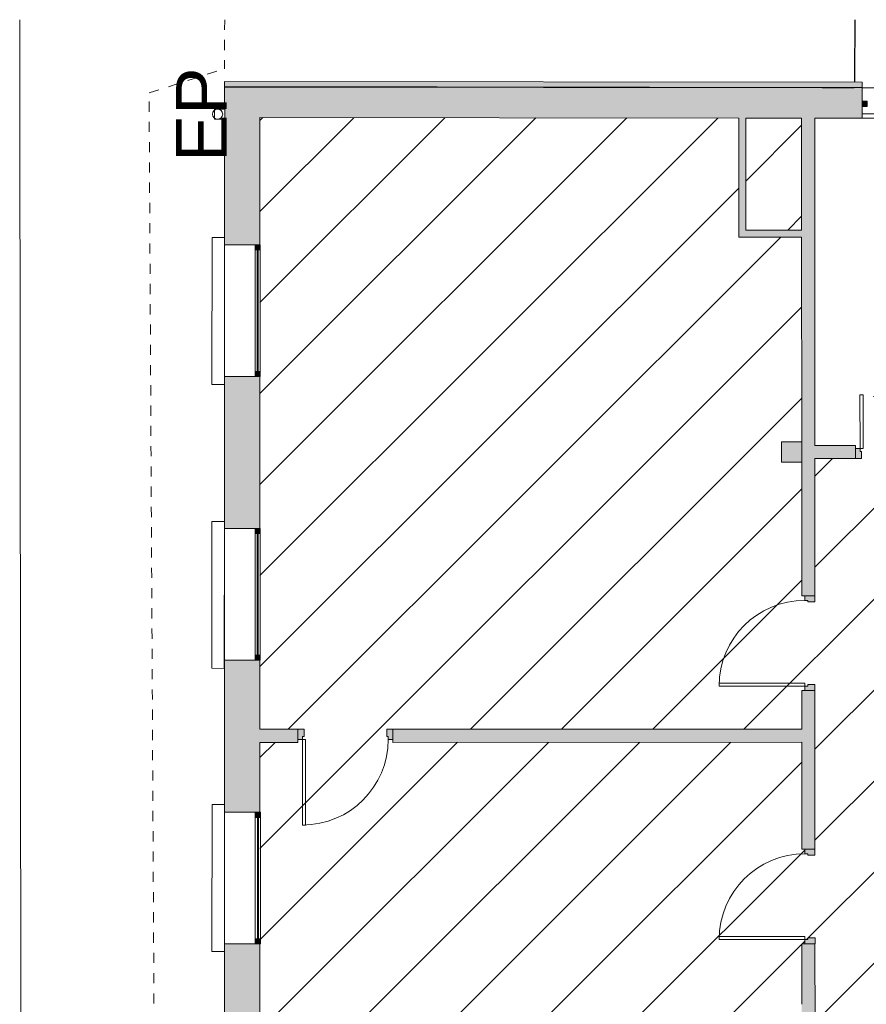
# Model space of a CAD drawing. Header units: metres. Extents: x 82 to 222, y -4 to 154.
# Tile 126 of 214: x 99 to 107, y 126 to 136. Entities that reach past the tile are written whole.
import ezdxf

# ---------------------------------------------------------------- set-up
doc = ezdxf.new("R2010")
doc.units = ezdxf.units.M
for name, pattern in [('Caché', [0.003, 0.002, -0.001]), ('Tiret', [0.0025, 0.00125, -0.00125]), ('Tiret point point', [0.008125, 0.0025, -0.001875, 0, -0.001875, 0, -0.001875])]:
    doc.linetypes.add(name, pattern=pattern)
for name, color, linetype, lineweight in [('A-ANNO-NOTE', 7, 'Continuous', 20), ('A-DETL-GENF', 7, 'Continuous', 5), ('A-DOOR', 7, 'Continuous', 5), ('A-FLOR', 7, 'Continuous', 5), ('A-GENM', 7, 'Continuous', 5), ('A-GLAZ-CURT', 7, 'Continuous', 5), ('A-GLAZ-CWMG', 7, 'Continuous', 5), ('A-WALL', 7, 'Continuous', 5), ('C-TOPO', 7, 'Continuous', 5), ('P-SANR-FIXT', 7, 'Continuous', 5), ('S-COLS', 7, 'Continuous', 5)]:
    doc.layers.add(name, color=color, linetype=linetype, lineweight=lineweight)
doc.layers.add('A-WALL-PATT', color=7, linetype='Continuous', true_color=0x2a2a2a)
doc.layers.add('C-PROP-LINE', color=1, linetype='Tiret point point', lineweight=20, true_color=0xff0000)
doc.styles.add('Arial', font='arial.ttf', dxfattribs={"height": 0.5})

# ---------------------------------------------------------------- blocks, each defined once
blk = doc.blocks.new('ART-Béton-Poteau rectangulaire - 20X20-3251590-DCE-Plan de reperage des sol- rez de rue-200 - Dépendante 1')
at = {"layer": 'S-COLS', "true_color": 0x2a2a2a}
blk.add_hatch(color=250, dxfattribs=at).paths.add_polyline_path([(-0.1, -0.1), (0.1, -0.1), (0.1, 0.1), (-0.1, 0.1), (-0.1, -0.0565)])
at = {"layer": 'S-COLS', "lineweight": 20}
for p, q in [((0.1, 0.1), (-0.1, 0.1)), ((-0.1, 0.1), (-0.1, -0.1)), ((0.1, -0.1), (0.1, 0.1)), ((-0.1, -0.1), (0.1, -0.1))]:
    blk.add_line(p, q, dxfattribs=at)
blk = doc.blocks.new('Meneau rectangulaire - 50x50-3242118-DCE-Plan de reperage des sol- rez de rue-200 - Dépendante 1')
at = {"layer": 'A-GLAZ-CWMG', "true_color": 0x2a2a2a}
blk.add_hatch(color=250, dxfattribs=at).paths.add_polyline_path([(-0.05, -0.025), (0, -0.025), (0, 0.025), (-0.05, 0.025)])
at = {"layer": 'A-GLAZ-CWMG'}
for p, q in [((0, 0.025), (-0.05, 0.025)), ((-0.05, 0.025), (-0.05, -0.025)), ((0, -0.025), (0, 0.025)), ((-0.05, -0.025), (0, -0.025))]:
    blk.add_line(p, q, dxfattribs=at)
blk = doc.blocks.new('Panneau système - Vitré-3242119-DCE-Plan de reperage des sol- rez de rue-200 - Dépendante 1')
at = {"layer": 'A-GLAZ-CURT', "true_color": 0x2a2a2a}
blk.add_hatch(color=250, dxfattribs=at).paths.add_polyline_path([(0.5998, 0.005), (-0.5998, 0.005), (-0.5998, -0.005), (0.5998, -0.005)])
at = {"layer": 'A-GLAZ-CURT'}
for p, q in [((0.5998, 0.005), (-0.5998, 0.005)), ((-0.5998, 0.005), (-0.5998, -0.005)), ((0.5998, -0.005), (0.5998, 0.005)), ((-0.5998, -0.005), (0.5998, -0.005))]:
    blk.add_line(p, q, dxfattribs=at)
blk = doc.blocks.new('Meneau rectangulaire - 50x50-3242120-DCE-Plan de reperage des sol- rez de rue-200 - Dépendante 1')
at = {"layer": 'A-GLAZ-CWMG', "true_color": 0x2a2a2a}
blk.add_hatch(color=250, dxfattribs=at).paths.add_polyline_path([(0, -0.025), (-0.05, -0.025), (-0.05, 0.025), (0, 0.025)])
at = {"layer": 'A-GLAZ-CWMG'}
for p, q in [((-0.05, 0.025), (0, 0.025)), ((-0.05, -0.025), (-0.05, 0.025)), ((0, 0.025), (0, -0.025)), ((0, -0.025), (-0.05, -0.025))]:
    blk.add_line(p, q, dxfattribs=at)
blk = doc.blocks.new('Meneau rectangulaire - 50x50-3242115-DCE-Plan de reperage des sol- rez de rue-200 - Dépendante 1')
at = {"layer": 'A-GLAZ-CWMG'}
for p, q in [((148.123, 102.7893), (149.3227, 102.7896)), ((149.3227, 102.7396), (148.123, 102.7393))]:
    blk.add_line(p, q, dxfattribs=at)
blk = doc.blocks.new('Meneau rectangulaire - 50x50-3981785-DCE-Plan de reperage des sol- rez de rue-200 - Dépendante 1')
at = {"layer": 'A-GLAZ-CWMG', "true_color": 0x2a2a2a}
blk.add_hatch(color=250, dxfattribs=at).paths.add_polyline_path([(-0.05, -0.025), (-0.05, 0.025), (0, 0.025), (0, -0.025)])
at = {"layer": 'A-GLAZ-CWMG'}
for p, q in [((-0.05, 0.025), (0, 0.025)), ((-0.05, -0.025), (-0.05, 0.025)), ((0, 0.025), (0, -0.025)), ((0, -0.025), (-0.05, -0.025))]:
    blk.add_line(p, q, dxfattribs=at)
blk = doc.blocks.new('OMD_Porte 1V tunnel - 80x204-5423494-DCE-Plan de reperage des sol- rez de rue-200 - Dépendante 1')
at = {"layer": 'A-DOOR', "true_color": 0x2a2a2a}
h = blk.add_hatch(color=250, dxfattribs=at)
h.paths.add_polyline_path([(-0.5175, 0.035), (-0.5175, -0.065), (-0.4575, -0.065), (-0.4575, 0.005), (-0.4725, 0.005), (-0.4725, 0.035), (-0.5175, 0.035)])
h.paths.add_polyline_path([(0.3575, 0.005), (0.3575, -0.065), (0.4175, -0.065), (0.4175, 0.035), (0.3725, 0.035), (0.3725, 0.005), (0.3575, 0.005)])
at = {"layer": 'A-DOOR'}
for p, q in [((-0.4725, 0.035), (-0.4725, 0.88)), ((-0.4425, 0.88), (-0.4725, 0.88)), ((-0.4425, 0.88), (-0.4425, 0.035)), ((-0.5175, 0.035), (-0.4725, 0.035)), ((-0.4425, 0.035), (-0.4725, 0.035)), ((-0.4725, 0.035), (-0.4425, 0.035)), ((-0.4725, 0.035), (-0.4725, 0.005)), ((-0.4725, 0.005), (-0.4575, 0.005)), ((-0.4575, 0.005), (-0.4575, -0.065)), ((0.3575, 0.005), (0.3725, 0.005)), ((0.3575, -0.065), (0.3575, 0.005)), ((0.3725, 0.005), (0.3725, 0.035)), ((0.3725, 0.035), (0.4175, 0.035)), ((-0.4575, -0.065), (-0.5175, -0.065)), ((0.4175, -0.065), (0.3575, -0.065))]:
    blk.add_line(p, q, dxfattribs=at)
blk.add_arc((-0.4725, 0.035), 0.845, 0, 90, dxfattribs=at)
blk = doc.blocks.new('OMD_Porte 2V tunnel - 140x204-V1-DCE-Plan de reperage des sol- rez de rue-200 - Dépendante 1')
at = {"layer": 'A-DOOR', "true_color": 0x2a2a2a}
h = blk.add_hatch(color=250, dxfattribs=at)
h.paths.add_polyline_path([(0.725, 0.065), (0.665, 0.065), (0.665, -0.005), (0.68, -0.005), (0.68, -0.035), (0.725, -0.035), (0.725, 0.065)])
h.paths.add_polyline_path([(-0.765, 0.065), (-0.825, 0.0649), (-0.825, -0.035), (-0.78, -0.035), (-0.78, -0.005), (-0.765, -0.005), (-0.765, 0.065)])
at = {"layer": 'A-DOOR'}
for p, q in [((-0.765, 0.065), (-0.825, 0.065)), ((-0.765, -0.005), (-0.765, 0.065)), ((0.725, 0.065), (0.665, 0.065)), ((0.665, 0.065), (0.665, -0.005)), ((-0.825, -0.035), (-0.78, -0.035)), ((-0.78, -0.035), (-0.78, -0.005)), ((-0.78, -0.005), (-0.765, -0.005)), ((-0.78, -0.965), (-0.78, -0.035)), ((-0.78, -0.035), (-0.75, -0.035)), ((-0.75, -0.035), (-0.75, -0.965)), ((0.65, -0.565), (0.65, -0.035)), ((0.65, -0.035), (0.68, -0.035)), ((0.665, -0.005), (0.68, -0.005)), ((0.68, -0.005), (0.68, -0.035)), ((0.68, -0.035), (0.68, -0.565)), ((0.68, -0.035), (0.725, -0.035)), ((0.68, -0.565), (0.65, -0.565)), ((-0.75, -0.965), (-0.78, -0.965))]:
    blk.add_line(p, q, dxfattribs=at)
at = {"layer": 'A-DOOR', "linetype": 'Tiret'}
for centre, radius, start, end in [((-0.78, -0.035), 0.93, 270, 0), ((0.68, -0.035), 0.53, 180, 270)]:
    blk.add_arc(centre, radius, start, end, dxfattribs=at)
blk = doc.blocks.new('OMD_Porte 1V tunnel - 80x204-5423498-DCE-Plan de reperage des sol- rez de rue-200 - Dépendante 1')
at = {"layer": 'A-DOOR', "true_color": 0x2a2a2a}
h = blk.add_hatch(color=250, dxfattribs=at)
h.paths.add_polyline_path([(-0.5175, -0.035), (-0.4725, -0.035), (-0.4725, -0.005), (-0.4575, -0.005), (-0.4575, 0.065), (-0.5175, 0.0649), (-0.5175, -0.005)])
h.paths.add_polyline_path([(0.3725, -0.035), (0.4175, -0.035), (0.4175, 0.065), (0.3575, 0.065), (0.3575, -0.005), (0.3725, -0.005), (0.3725, -0.035)])
at = {"layer": 'A-DOOR'}
for p, q in [((-0.4575, 0.065), (-0.5175, 0.065)), ((-0.4575, -0.005), (-0.4575, 0.065)), ((0.4175, 0.065), (0.3575, 0.065)), ((0.3575, 0.065), (0.3575, -0.005)), ((-0.5175, -0.035), (-0.4725, -0.035)), ((-0.4725, -0.035), (-0.4725, -0.005)), ((-0.4725, -0.005), (-0.4575, -0.005)), ((-0.4425, -0.035), (-0.4725, -0.035)), ((-0.4725, -0.035), (-0.4725, -0.88)), ((-0.4725, -0.035), (-0.4425, -0.035)), ((-0.4425, -0.88), (-0.4425, -0.035)), ((0.3575, -0.005), (0.3725, -0.005)), ((0.3725, -0.005), (0.3725, -0.035)), ((0.3725, -0.035), (0.4175, -0.035)), ((-0.4425, -0.88), (-0.4725, -0.88))]:
    blk.add_line(p, q, dxfattribs=at)
blk.add_arc((-0.4725, -0.035), 0.845, 270, 360, dxfattribs=at)
blk = doc.blocks.new('appui fenetre - appui fenetre-3309576-DCE-Plan de reperage des sol- rez de rue-200 - Dépendante 1')
at = {"layer": 'A-GENM'}
for p, q in [((165.0877, 26.7655), (164.0843, 25.7187)), ((165.1755, 26.6813), (165.0877, 26.7655)), ((164.2289, 25.691), (165.1282, 26.6293)), ((164.0843, 25.7187), (164.1733, 25.6334)), ((163.1511, 24.7432), (162.1477, 23.6964)), ((163.2403, 24.6577), (163.1511, 24.7432)), ((162.2369, 23.6109), (163.2403, 24.6577)), ((162.1477, 23.6964), (162.2369, 23.6109)), ((161.2213, 22.7229), (160.218, 21.6761)), ((161.3093, 22.6386), (161.2213, 22.7229)), ((160.3581, 21.6439), (161.2576, 22.5823)), ((160.218, 21.6761), (160.3072, 21.5907))]:
    blk.add_line(p, q, dxfattribs=at)
blk = doc.blocks.new('Gouttière avec dauphin - Gouttière avec dauphin 13_8-4853115-DCE-Plan de reperage des sol- rez de rue-200 - Dépendante 1')
at = {"layer": 'P-SANR-FIXT', "linetype": 'Caché'}
for p, q in [((-0.05, -0.03), (-0.05, 0.07)), ((-0.05, 0.07), (0.05, 0.07)), ((0.05, 0.07), (0.05, -0.03)), ((0.05, -0.03), (-0.05, -0.03))]:
    blk.add_line(p, q, dxfattribs=at)
at = {"layer": 'P-SANR-FIXT'}
blk.add_circle((0, 0), 0.05, dxfattribs=at)
blk = doc.blocks.new('Family - ___-4711813-DCE-Plan de reperage des sol- rez de rue-200 - Dépendante 1')
at = {"layer": 'C-PROP-LINE'}
for p, q in [((142.4048, 3.6859), (165.6259, 28.2262)), ((165.6259, 28.2262), (166.3275, 27.8857)), ((166.6635, 28.2334), (166.3275, 27.8857))]:
    blk.add_line(p, q, dxfattribs=at)

msp = doc.modelspace()

# ---------------------------------------------------------------- hatches: boundary and pattern name
at = {"layer": 'A-DETL-GENF', "true_color": 0x808080}
h = msp.add_hatch(dxfattribs=at)
h.set_pattern_fill('FP_14', color=8, style=0, pattern_type=2)
h.set_pattern_definition([(45, (-65.317, 107.194), (-0.4490128, 0.4490128), [])])
h.paths.add_polyline_path([(106.6862, 124.5496), (106.686, 124.5496), (106.686, 124.5646), (106.656, 124.5646), (106.656, 124.6096), (106.626, 124.6096), (106.6256, 125.5795), (106.4258, 125.5795), (106.4257, 125.6645), (102.5933, 125.6636), (102.5933, 125.6936), (102.5483, 125.6936), (102.5483, 125.7236), (102.5333, 125.7236), (102.5333, 125.7936), (106.4258, 125.7945), (106.4258, 125.8795), (106.6257, 125.8795), (106.6256, 126.4746), (106.6556, 126.4746), (106.6556, 126.5196), (106.6856, 126.5196), (106.6856, 126.5346), (106.7556, 126.5346), (106.756, 124.5496)])
h.paths.add_polyline_path([(101.2826, 102.7783), (106.6312, 102.7815), (106.6312, 103.112), (106.6611, 103.1121), (106.6611, 103.157), (106.6911, 103.1571), (106.6911, 103.1721), (106.7611, 103.1721), (106.7612, 102.7816), (114.5712, 102.7863), (114.5704, 106.2713), (108.1879, 106.2699), (108.1878, 106.2999), (108.1429, 106.2999), (108.1429, 106.3299), (108.1279, 106.3299), (108.1278, 106.3999), (109.1003, 106.4002), (109.0988, 112.8701), (109.1288, 112.8702), (109.1288, 112.9151), (109.1588, 112.9151), (109.1588, 112.9301), (109.2288, 112.9302), (109.2297, 111.8552), (109.429, 111.8552), (109.4291, 111.7952), (114.57, 111.7964), (114.5654, 131.2664), (109.4245, 131.2652), (109.4244, 131.2302), (109.2245, 131.2302), (109.2251, 128.4002), (109.1951, 128.4001), (109.1951, 128.3551), (109.1652, 128.3551), (109.1652, 128.3401), (109.0952, 128.3401), (109.0944, 131.2651), (106.7545, 131.2646), (106.7544, 129.8496), (106.6848, 129.8496), (106.6848, 129.8646), (106.6548, 129.8646), (106.6548, 129.9096), (106.6248, 129.9096), (106.6239, 131.2295), (106.4245, 131.2295), (106.4244, 131.4295), (106.6244, 131.4295), (106.6237, 133.4495), (106.0039, 133.4494), (106.0037, 134.6236), (101.2826, 134.6289), (101.2826, 133.3743), (101.286, 133.3743), (101.286, 133.3243), (101.2826, 133.3243), (101.2826, 132.1246), (101.286, 132.1246), (101.286, 132.0746), (101.2826, 132.0746), (101.2826, 130.5743), (101.2867, 130.5743), (101.2867, 130.5243), (101.2826, 130.5243), (101.2826, 129.3246), (101.2867, 129.3246), (101.2867, 129.2746), (101.2826, 129.2746), (101.2826, 128.5933), (101.7176, 128.5933), (101.7176, 128.5234), (101.7026, 128.5234), (101.7026, 128.4934), (101.6576, 128.4934), (101.6576, 128.4634), (101.2826, 128.4633), (101.2826, 127.7743), (101.2873, 127.7743), (101.2873, 127.7243), (101.2826, 127.7243), (101.2826, 126.5246), (101.2873, 126.5246), (101.2873, 126.4746), (101.2826, 126.4746), (101.2826, 125.7933), (101.7183, 125.7933), (101.7183, 125.7234), (101.7033, 125.7234), (101.7033, 125.6934), (101.6583, 125.6934), (101.6583, 125.6634), (101.2826, 125.6633), (101.2826, 124.9743), (101.288, 124.9743), (101.288, 124.9243), (101.2826, 124.9243), (101.2826, 123.7246), (101.288, 123.7246), (101.288, 123.6746), (101.2826, 123.6746), (101.2826, 122.7933), (106.4265, 122.7945), (106.4264, 123.0795), (106.6264, 123.0795), (106.6265, 123.6746), (106.6563, 123.6746), (106.6563, 123.7196), (106.6862, 123.7196), (106.6862, 123.7346), (106.7562, 123.7346), (106.756, 122.6646), (101.2826, 122.6633), (101.2826, 122.2783), (101.5866, 122.2784), (101.5876, 117.9784), (101.2826, 117.9783), (101.2826, 117.4783), (101.9277, 117.4784), (101.9278, 117.1784), (101.2826, 117.1783), (101.2826, 116.5743), (101.29, 116.5743), (101.29, 116.5243), (101.2826, 116.5243), (101.2826, 115.3246), (101.29, 115.3246), (101.2884, 115.2746), (101.2826, 115.2746), (101.2826, 113.7743), (101.2906, 113.7743), (101.2906, 113.7243), (101.2826, 113.7243), (101.2826, 112.5246), (101.2906, 112.5246), (101.2906, 112.4746), (101.2826, 112.4746), (101.2826, 110.9743), (101.2913, 110.9743), (101.2913, 110.9243), (101.2826, 110.9243), (101.2826, 109.7246), (101.2913, 109.7246), (101.2899, 109.6746), (101.2826, 109.6746), (101.2826, 108.1743), (101.292, 108.1743), (101.292, 108.1243), (101.2826, 108.1243), (101.2826, 106.9246), (101.292, 106.9246), (101.292, 106.8746), (101.2826, 106.8746), (101.2826, 105.3793), (101.2926, 105.3793), (101.2926, 105.3293), (101.2826, 105.3293), (101.2826, 104.1296), (101.2926, 104.1296), (101.2926, 104.0796), (101.2826, 104.0796), (101.2826, 102.7784)])
h.paths.add_polyline_path([(144.0986, 112.8259), (144.0988, 112.8259), (144.0988, 112.8109), (144.1288, 112.8109), (144.1292, 111.1184), (149.7692, 111.1184), (149.7692, 111.0197), (143.3017, 111.0182), (143.3017, 111.0482), (143.2867, 111.0482), (143.2867, 111.1182), (144.0292, 111.1184), (144.0292, 112.8259)])
h.paths.add_polyline_path([(144.5481, 114.726), (144.5483, 114.726), (144.5483, 114.711), (144.5783, 114.711), (144.5783, 114.6635), (144.6284, 114.6635), (144.6284, 114.5735), (149.7684, 114.5747), (149.7684, 114.4747), (144.6284, 114.4734), (144.6284, 114.4135), (144.4284, 114.4135), (144.4284, 114.4735), (144.1284, 114.4734), (144.1286, 113.6559), (144.0986, 113.6559), (144.0986, 113.6409), (144.0286, 113.6409), (144.0284, 114.5734), (144.4284, 114.5747), (144.4284, 114.6635), (144.4783, 114.6635), (144.4783, 114.726)])
h.paths.add_polyline_path([(144.5471, 119.111), (144.5473, 119.111), (144.5473, 119.096), (144.5773, 119.096), (144.5775, 118.3885), (144.1275, 118.3884), (144.1278, 117.3884), (149.7677, 117.3897), (149.7678, 117.2897), (144.1278, 117.2884), (144.1284, 116.2634), (144.578, 116.2635), (144.5781, 115.556), (144.5481, 115.556), (144.5481, 115.541), (144.4781, 115.541), (144.478, 116.1635), (144.028, 116.1634), (144.0275, 118.4884), (144.4775, 118.4885), (144.4775, 119.111)])
h.paths.add_polyline_path([(144.5468, 120.351), (144.547, 120.351), (144.547, 120.336), (144.577, 120.336), (144.5775, 120.2885), (144.6271, 120.2885), (144.6271, 120.1885), (149.7671, 120.1897), (149.7671, 120.0897), (144.6271, 120.0885), (144.6271, 119.9885), (144.5771, 119.9885), (144.5768, 119.941), (144.5471, 119.941), (144.5471, 119.926), (144.4771, 119.926), (144.4767, 119.9885), (144.4271, 119.9885), (144.4271, 120.2885), (144.4771, 120.2885), (144.4775, 120.351)])
h.paths.add_polyline_path([(144.5458, 124.681), (144.546, 124.681), (144.546, 124.666), (144.576, 124.666), (144.5762, 123.9885), (144.1262, 123.9884), (144.1264, 122.9884), (149.7764, 122.9897), (149.7759, 123.69), (149.7719, 123.6901), (149.7716, 124.9897), (149.7759, 124.9898), (149.7757, 125.7897), (144.6258, 125.7885), (144.6257, 125.5885), (144.5758, 125.5884), (144.5758, 125.511), (144.5458, 125.511)])
h.paths.add_polyline_path([(141.887, 122.1329), (141.8866, 122.1329), (141.8866, 122.1479), (141.8566, 122.1479), (141.8566, 122.1929), (141.8266, 122.1929), (141.8265, 122.6154), (136.4479, 122.6141), (136.448, 116.8566), (141.8579, 116.8579), (141.8571, 119.9879), (141.6271, 119.9878), (141.6271, 120.2878), (141.8271, 120.2879), (141.827, 120.6429), (141.857, 120.6429), (141.8579, 120.6879), (141.887, 120.6879)])
h.paths.add_polyline_path([(136.2944, 102.7865), (144.4812, 102.7887), (144.4809, 103.991), (144.5109, 103.991), (144.5109, 104.006), (144.5809, 104.006), (144.5812, 102.7885), (149.7812, 102.7897), (149.7802, 104.09), (149.7765, 104.09), (149.7762, 105.3897), (149.7806, 105.3898), (149.7796, 106.89), (149.7758, 106.89), (149.7755, 108.1897), (149.7799, 108.1898), (149.7793, 109.69), (149.7752, 109.69), (149.7749, 110.9897), (149.7793, 110.9898), (149.7786, 112.49), (149.7745, 112.49), (149.7742, 113.7897), (149.7786, 113.7898), (149.7779, 115.29), (149.7739, 115.29), (149.7736, 116.5897), (149.7779, 116.5898), (149.7773, 118.09), (149.7732, 118.09), (149.7732, 118.14), (149.7776, 118.14), (149.7769, 119.3397), (149.7729, 119.3397), (149.7729, 119.3897), (149.7773, 119.3898), (149.7766, 120.89), (149.7725, 120.89), (149.7722, 122.1897), (149.7766, 122.1898), (149.7764, 122.8897), (144.1264, 122.8884), (144.1278, 121.8884), (144.5767, 121.8885), (144.5768, 121.181), (144.5468, 121.181), (144.5468, 121.166), (144.4768, 121.166), (144.4767, 121.7885), (144.0267, 121.7884), (144.0262, 124.0884), (144.4762, 124.0885), (144.4762, 124.681), (144.5458, 124.681), (144.5458, 125.496), (144.4758, 125.496), (144.4758, 125.5885), (144.2958, 125.5885), (144.2951, 128.4734), (143.8351, 128.4734), (143.8351, 128.5433), (143.8501, 128.5433), (143.8501, 128.5733), (143.8951, 128.5733), (143.8951, 128.6033), (144.2951, 128.6034), (144.2944, 131.4234), (144.3244, 131.4235), (144.3244, 131.4684), (144.3544, 131.4684), (144.3544, 131.4834), (144.4244, 131.4835), (144.4258, 131.4385), (144.6244, 131.4385), (144.6245, 131.2385), (144.4245, 131.2385), (144.4258, 125.8885), (149.7757, 125.8898), (149.7756, 126.3991), (149.5809, 126.3992), (149.5809, 132.0547), (149.6096, 132.0547), (149.6096, 132.0697), (149.6796, 132.0697), (149.6796, 132.0097), (149.8796, 132.0097), (149.8808, 126.8026), (150.9497, 126.8013), (150.9497, 135.5947), (149.8787, 135.5947), (149.8789, 133.5598), (149.6792, 133.5597), (149.6792, 133.4997), (149.6092, 133.4997), (149.6092, 133.5147), (149.5792, 133.5147), (149.5789, 134.6547), (149.5223, 134.6546), (149.5223, 134.6436), (148.4736, 134.6436), (148.4736, 134.5936), (148.4136, 134.5936), (148.4136, 134.5986), (148.4536, 134.5986), (148.4536, 134.6386), (148.4136, 134.6386), (148.4136, 134.6436), (148.4236, 134.6436), (148.4236, 134.6544), (144.8036, 134.6535), (144.8036, 134.6436), (144.8136, 134.6436), (144.8136, 134.6386), (144.7736, 134.6366), (144.7736, 134.5986), (144.8136, 134.5986), (144.8136, 134.5936), (144.7536, 134.5936), (144.7536, 134.6436), (144.4237, 134.6436), (144.4241, 132.9135), (144.3541, 132.9135), (144.3541, 132.9284), (144.3241, 132.9284), (144.3241, 132.9734), (144.2941, 132.9735), (144.2938, 133.8208), (143.4479, 132.9777), (142.4635, 131.9933), (142.4653, 131.9915), (141.9544, 131.4803), (141.9549, 129.5454), (141.8849, 129.5454), (141.8849, 129.5604), (141.8549, 129.5604), (141.8549, 129.6054), (141.8249, 129.6054), (141.8244, 129.6029), (141.6324, 129.6028), (141.6324, 129.6728), (141.6473, 129.6729), (141.6473, 129.7028), (141.6923, 129.7028), (141.6924, 129.6728), (141.8248, 129.6729), (141.8244, 131.2379), (141.6245, 131.2378), (141.6244, 131.2665), (140.4245, 131.2677), (140.4246, 130.5725), (140.3746, 130.5725), (140.3745, 131.2678), (139.6745, 131.2685), (139.6745, 130.3498), (139.6047, 130.3498), (139.6045, 130.3648), (139.5747, 130.3648), (139.5747, 130.4098), (139.6047, 130.4098), (139.6045, 131.2685), (138.8045, 131.2693), (138.8049, 129.6721), (139.6048, 129.6723), (139.6048, 129.6748), (139.5748, 129.6748), (139.5748, 129.7198), (139.6048, 129.7198), (139.6048, 129.7348), (139.6748, 129.7348), (139.6748, 129.6723), (140.7573, 129.6726), (140.7574, 129.7026), (140.8023, 129.7026), (140.8023, 129.6726), (140.8173, 129.6726), (140.8174, 129.6026), (138.8049, 129.6021), (138.8045, 129.4846), (138.7349, 129.4846), (138.7345, 129.4996), (138.7049, 129.4996), (138.7049, 129.5446), (138.7349, 129.5446), (138.7345, 129.6021), (137.8649, 129.6019), (137.8649, 129.7344), (137.9348, 129.7344), (137.9348, 129.7194), (137.9648, 129.7194), (137.9648, 129.6744), (137.9348, 129.6721), (137.9348, 129.6719), (138.7348, 129.6721), (138.7345, 131.2694), (137.9345, 131.2702), (137.9347, 130.4094), (137.9647, 130.4094), (137.9647, 130.3644), (137.9347, 130.3644), (137.9345, 130.3494), (137.8647, 130.3494), (137.8645, 131.2702), (136.4501, 131.2716), (136.4501, 128.6016), (138.7351, 128.6021), (138.7351, 128.6096), (138.7051, 128.6096), (138.7051, 128.6546), (138.7351, 128.6546), (138.7351, 128.6696), (138.8051, 128.6696), (138.8051, 128.6021), (141.8251, 128.6029), (141.8251, 128.6704), (141.8551, 128.6704), (141.8551, 128.7154), (141.8851, 128.7154), (141.8851, 128.7304), (141.9551, 128.7304), (141.9551, 128.6029), (142.3451, 128.603), (142.3451, 128.573), (142.3901, 128.573), (142.3901, 128.543), (142.4051, 128.543), (142.4051, 128.473), (141.9551, 128.4729), (141.9551, 128.4129), (141.8851, 128.4129), (141.8851, 128.4279), (141.8551, 128.4279), (141.8551, 128.4729), (136.4494, 128.4716), (136.4494, 122.7141), (141.8265, 122.7154), (141.8265, 123.0929), (141.8564, 123.0929), (141.8564, 123.1379), (141.8864, 123.1379), (141.8864, 123.1529), (141.9564, 123.1529), (141.9566, 122.1329), (141.887, 122.1329), (141.887, 120.7029), (141.957, 120.7029), (141.9579, 116.7579), (136.4465, 116.7566), (136.448, 115.4141), (136.4554, 113.5716), (137.0836, 113.5717), (137.0841, 111.7717), (137.2841, 111.7718), (137.2841, 111.6718), (136.4631, 111.6716), (136.4788, 107.8016), (136.5364, 107.8016), (137.8854, 109.0019), (141.6297, 109.0028), (141.6304, 109.0378), (141.8297, 109.0379), (141.8298, 108.8379), (141.6298, 108.8378), (141.6304, 106.2378), (141.8304, 106.2379), (141.8304, 106.1379), (144.4304, 106.1385), (144.4304, 106.2385), (144.6304, 106.2385), (144.6304, 106.1385), (149.7704, 106.1397), (149.7704, 106.0397), (144.5804, 106.0385), (144.5807, 104.821), (144.5107, 104.821), (144.5107, 104.836), (144.4807, 104.836), (144.4804, 106.0385), (141.8304, 106.0378), (141.8305, 105.6229), (141.7305, 105.6228), (141.7304, 106.0378), (141.6304, 106.0379), (141.6304, 106.0728), (136.2981, 106.0715), (136.2972, 105.2464), (136.19, 105.2464), (136.19, 103.6965), (136.2954, 103.6964), (136.2944, 102.7867)])
h.paths.add_polyline_path([(106.6881, 116.5596), (106.6879, 116.5596), (106.6879, 116.5746), (106.6579, 116.5746), (106.6579, 116.6195), (106.6279, 116.6195), (106.6277, 117.1799), (105.9278, 117.1797), (105.9277, 117.3794), (101.9286, 117.3784), (101.9286, 117.4784), (106.7577, 117.4796), (106.7577, 116.5596)])
h.paths.add_polyline_path([(106.6889, 113.3046), (106.6887, 113.3046), (106.6887, 113.3196), (106.6587, 113.3196), (106.6587, 113.3646), (106.6287, 113.3646), (106.6281, 114.4645), (106.5809, 114.4645), (106.5809, 114.4945), (106.5659, 114.4945), (106.5659, 114.5645), (106.6284, 114.5645), (106.6284, 115.6845), (106.6581, 115.6846), (106.6581, 115.7295), (106.6881, 115.7296), (106.6881, 115.7446), (106.7581, 115.7446), (106.7587, 113.3046)])
h.paths.add_polyline_path([(106.6902, 107.7046), (106.69, 107.7046), (106.69, 107.7196), (106.66, 107.7196), (106.66, 107.7646), (106.63, 107.7646), (106.6289, 111.6045), (106.4291, 111.6045), (106.429, 111.8545), (106.629, 111.8545), (106.6289, 112.4296), (106.6589, 112.4296), (106.6589, 112.4746), (106.6889, 112.4746), (106.6889, 112.4896), (106.7589, 112.4896), (106.76, 107.7046)])
h.paths.add_polyline_path([(106.6909, 103.9871), (106.6909, 104.0021), (106.6609, 104.0021), (106.6609, 104.047), (106.6309, 104.047), (106.6302, 106.0295), (106.4304, 106.0295), (106.4304, 106.2295), (106.6304, 106.2295), (106.6302, 106.8296), (106.6602, 106.8296), (106.6602, 106.8746), (106.6902, 106.8746), (106.6902, 106.8896), (106.7602, 106.8896), (106.7604, 106.3996), (107.3128, 106.3997), (107.3128, 106.3297), (107.2979, 106.3297), (107.2979, 106.2997), (107.2529, 106.2997), (107.2529, 106.2697), (106.7604, 106.2696), (106.7604, 103.9871)])
h.paths.add_polyline_path([(149.7765, 104.14), (149.7809, 104.14), (149.7802, 105.3397), (149.7762, 105.3397)])
h.paths.add_polyline_path([(109.2304, 106.0302), (109.2304, 106.0302), (109.2304, 106.2302), (109.4304, 106.2302), (109.4304, 106.0302)])
h.paths.add_polyline_path([(136.19, 106.2015), (141.5004, 106.2028), (141.4998, 108.8728), (137.8897, 108.8719), (136.5745, 107.7016), (136.19, 107.7015), (136.19, 106.2028)])
h.paths.add_polyline_path([(149.7758, 106.94), (149.7802, 106.94), (149.7796, 108.1397), (149.7758, 108.1397), (149.7758, 106.94)])
h.paths.add_polyline_path([(137.5001, 107.4518), (137.5, 107.6218), (140.3, 107.6225), (140.3001, 107.4525), (137.7738, 107.4519)])
h.paths.add_polyline_path([(101.2899, 108.2083), (101.2899, 108.3083), (105.1299, 108.3092), (105.1299, 108.2092), (101.3916, 108.2083)])
h.paths.add_polyline_path([(144.4297, 108.8385), (144.4298, 108.8385), (144.4297, 109.0385), (144.6297, 109.0385), (144.6298, 108.8385)])
h.paths.add_polyline_path([(141.8797, 108.9379), (141.8791, 111.6729), (141.8291, 111.6729), (141.8284, 114.4129), (141.6284, 114.4128), (141.6284, 114.5378), (139.7284, 114.5373), (139.7291, 111.6724), (138.7841, 111.6721), (138.7841, 111.7721), (139.5791, 111.7723), (139.5784, 114.6873), (141.9784, 114.6879), (141.9792, 111.1179), (142.4717, 111.118), (142.4717, 111.048), (142.4567, 111.048), (142.4567, 111.018), (141.9792, 111.0179), (141.9792, 108.9379)])
h.paths.add_polyline_path([(149.7752, 109.74), (149.7795, 109.74), (149.7789, 110.9397), (149.7752, 110.9397), (149.7752, 109.74)])
h.paths.add_polyline_path([(136.4627, 111.7716), (137.0341, 111.7718), (137.0341, 111.8217), (137.0441, 111.8217), (137.0437, 112.5217), (137.0339, 112.5217), (137.0339, 112.5717), (136.4595, 112.5716), (136.4626, 111.8024)])
h.paths.add_polyline_path([(149.7745, 112.54), (149.7789, 112.54), (149.7782, 113.7397), (149.7742, 113.7397)])
h.paths.add_polyline_path([(136.4591, 112.6716), (137.0339, 112.6717), (137.0339, 112.7217), (137.0438, 112.7217), (137.0437, 113.4217), (137.0337, 113.4217), (137.0337, 113.4717), (136.4558, 113.4716), (136.4591, 112.6716)])
h.paths.add_polyline_path([(110.2188, 113.0454), (110.2187, 113.2154), (112.4529, 113.2159), (112.4529, 113.2133), (112.4643, 113.2133), (112.4643, 113.2159), (113.0687, 113.2161), (113.0688, 113.0461), (110.3239, 113.0454)])
h.paths.add_polyline_path([(109.1585, 114.3601), (109.1585, 114.3751), (109.1285, 114.3751), (109.1284, 114.4201), (109.0984, 114.4201), (109.0984, 115.7776), (109.1681, 115.7776), (109.1681, 115.7626), (109.1981, 115.7626), (109.1981, 115.7176), (109.2281, 115.7177), (109.2284, 114.6302), (109.4284, 114.6302), (109.4284, 114.5952), (111.3784, 114.5957), (111.3784, 114.8957), (113.1883, 114.8961), (113.1884, 114.5961), (114.5684, 114.5964), (114.5684, 114.4664), (109.4284, 114.4652), (109.4284, 114.4302), (109.2284, 114.4302), (109.2281, 114.3602), (109.2259, 114.3602)])
h.paths.add_polyline_path([(101.2884, 114.4633), (101.2884, 114.5633), (105.7509, 114.5643), (105.7509, 114.4943), (105.7359, 114.4943), (105.7359, 114.4643), (101.5171, 114.4633)])
h.paths.add_polyline_path([(111.4284, 114.5957), (113.1384, 114.5961), (113.1383, 114.8461), (111.4283, 114.8457)])
h.paths.add_polyline_path([(149.7738, 115.34), (149.7782, 115.34), (149.7776, 116.5397), (149.7738, 116.5397), (149.7738, 115.34)])
h.paths.add_polyline_path([(109.1679, 115.7776), (109.1679, 116.5926), (109.0979, 116.5926), (109.0963, 123.6576), (109.1663, 123.6576), (109.1663, 123.6426), (109.1963, 123.6426), (109.1963, 123.5976), (109.2263, 123.5977), (109.2279, 123.0802), (109.4264, 123.0802), (109.4265, 122.7802), (109.2265, 122.7802), (109.2279, 117.4802), (109.4277, 117.4802), (109.4278, 117.1802), (109.2278, 117.1802), (109.2259, 116.6527), (109.1979, 116.6526), (109.1979, 116.6076), (109.1679, 116.6076)])
h.paths.add_polyline_path([(149.7725, 120.94), (149.7769, 120.94), (149.7764, 122.1397), (149.7725, 122.1397), (149.7725, 120.94)])
h.paths.add_polyline_path([(109.1661, 123.6576), (109.1661, 124.4726), (109.0961, 124.4726), (109.0963, 126.5101), (109.1656, 126.5101), (109.1656, 126.4951), (109.1956, 126.4951), (109.1959, 126.4501), (109.2256, 126.4501), (109.2279, 125.8802), (109.4257, 125.8802), (109.4258, 125.5802), (109.2258, 125.5802), (109.2259, 124.5327), (109.1961, 124.5326), (109.1961, 124.4876), (109.1661, 124.4876)])
h.paths.add_polyline_path([(149.7719, 123.74), (149.7762, 123.74), (149.7758, 124.9397), (149.7719, 124.9397), (149.7719, 123.74)])
h.paths.add_polyline_path([(141.8862, 123.9679), (141.8862, 123.9829), (141.8562, 123.9829), (141.8562, 124.0279), (141.8262, 124.0279), (141.8255, 125.5879), (141.6258, 125.5878), (141.6257, 125.8878), (141.8257, 125.8879), (141.8255, 126.9229), (141.8555, 126.9229), (141.8555, 126.9679), (141.8855, 126.9679), (141.8855, 126.9829), (141.9555, 126.9829), (141.9562, 123.9679)])
h.paths.add_polyline_path([(106.6854, 127.3496), (106.6854, 127.3646), (106.6554, 127.3646), (106.6554, 127.4096), (106.6254, 127.4096), (106.6251, 128.4645), (102.5926, 128.4636), (102.5926, 128.4936), (102.5476, 128.4936), (102.5476, 128.5236), (102.5326, 128.5236), (102.5326, 128.5936), (106.6251, 128.5945), (106.6251, 128.9746), (106.655, 128.9746), (106.655, 129.0196), (106.685, 129.0196), (106.685, 129.0346), (106.755, 129.0346), (106.7544, 127.3496)])
h.paths.add_polyline_path([(149.2944, 131.2396), (149.2945, 131.2396), (149.2944, 131.4396), (149.4944, 131.4397), (149.4945, 131.2397)])
h.paths.add_polyline_path([(106.0739, 133.5194), (106.6239, 133.5195), (106.6237, 134.6229), (106.0737, 134.6229), (106.0739, 133.5195)])
at = {"layer": 'A-WALL-PATT'}
h = msp.add_hatch(color=256, dxfattribs=at)
h.paths.add_polyline_path([(114.9147, 134.9181), (114.9148, 134.9681), (108.5199, 134.9754), (108.5199, 134.9254), (114.8647, 134.9182)])
h.paths.add_polyline_path([(107.2202, 134.9269), (107.2202, 134.9769), (100.9327, 134.984), (100.9327, 134.934), (107.0299, 134.9271)])
h = msp.add_hatch(color=256, dxfattribs=at)
h.paths.add_polyline_path([(100.9326, 102.7782), (101.2826, 102.7783), (101.2826, 104.0796), (100.9326, 104.0796), (100.9326, 102.7783)])
h.paths.add_polyline_path([(101.2826, 105.3793), (101.2826, 106.8746), (100.9326, 106.8746), (100.9326, 105.3793)])
h.paths.add_polyline_path([(100.9326, 108.1743), (101.2826, 108.1743), (101.2826, 109.6746), (100.9326, 109.6746)])
h.paths.add_polyline_path([(101.2826, 110.9743), (101.2826, 112.4746), (100.9326, 112.4746), (100.9326, 110.9743)])
h.paths.add_polyline_path([(100.9326, 113.7743), (101.2826, 113.7743), (101.2826, 115.2746), (100.9326, 115.2746), (100.9326, 114.0277)])
h.paths.add_polyline_path([(100.9326, 116.5743), (101.2826, 116.5743), (101.2826, 117.1783), (101.2278, 117.1783), (101.2277, 117.4783), (101.2826, 117.4784), (101.2826, 118.0782), (100.9326, 118.0782), (100.9326, 117.9783)])
h.paths.add_polyline_path([(101.2826, 122.1782), (101.2826, 123.6746), (100.9326, 123.6746), (100.9326, 122.1782)])
h.paths.add_polyline_path([(100.9326, 124.9743), (101.2826, 124.9743), (101.2826, 126.4746), (100.9326, 126.4746), (100.9326, 125.6633)])
h.paths.add_polyline_path([(100.9326, 127.7743), (101.2826, 127.7743), (101.2826, 129.2746), (100.9326, 129.2746), (100.9326, 128.4633)])
h.paths.add_polyline_path([(100.9326, 130.5743), (101.2826, 130.5743), (101.2826, 132.0746), (100.9326, 132.0746), (100.9326, 131.2813)])
h.paths.add_polyline_path([(100.9326, 133.3743), (101.2826, 133.3743), (101.2826, 134.9289), (100.9326, 134.9293), (100.9326, 134.7127), (100.9358, 134.7128), (100.9357, 134.6127), (100.9326, 134.6127), (100.9326, 133.438)])
h = msp.add_hatch(color=256, dxfattribs=at)
h.paths.add_polyline_path([(114.8645, 134.6135), (114.8647, 134.9135), (108.5197, 134.9207), (108.5197, 134.6207), (114.7159, 134.6137)])
h.paths.add_polyline_path([(107.2197, 134.6222), (107.22, 134.9222), (101.2826, 134.9289), (101.2826, 134.6289), (107.0299, 134.6224)])
at = {"layer": 'A-WALL-PATT', "lineweight": 5}
for points in [[(106.0039, 133.4494), (106.0739, 133.4494), (106.0737, 134.6235), (106.0037, 134.6236), (106.0039, 133.5194)], [(106.0739, 133.4494), (106.6239, 133.4495), (106.6239, 133.5195), (106.0739, 133.5194)]]:
    msp.add_hatch(color=256, dxfattribs=at).paths.add_polyline_path(points)
at = {"layer": 'A-WALL-PATT'}
h = msp.add_hatch(color=256, dxfattribs=at)
h.paths.add_polyline_path([(106.6312, 102.7795), (106.7612, 102.7796), (106.7611, 103.1121), (106.6311, 103.112)])
h.paths.add_polyline_path([(106.6309, 104.047), (106.7609, 104.0471), (106.7602, 106.8296), (106.6302, 106.8296), (106.6306, 105.4009)])
h.paths.add_polyline_path([(106.7589, 112.4296), (106.7589, 112.4296), (106.6289, 112.4296)])
h.paths.add_polyline_path([(106.63, 107.7646), (106.76, 107.7646), (106.7589, 112.4296), (106.6289, 112.4296), (106.63, 107.7646)])
h.paths.add_polyline_path([(106.6287, 113.3646), (106.7587, 113.3646), (106.7581, 115.6846), (106.6281, 115.6845), (106.6287, 113.3646)])
h.paths.add_polyline_path([(106.6279, 116.6195), (106.7579, 116.6196), (106.7577, 117.4796), (106.6277, 117.4795), (106.6278, 117.1799)])
h.paths.add_polyline_path([(106.7565, 122.6646), (106.7563, 123.6746), (106.6263, 123.6746), (106.6265, 122.6646), (106.7563, 122.6646)])
h.paths.add_polyline_path([(106.626, 124.6096), (106.756, 124.6096), (106.7556, 126.4746), (106.6256, 126.4746), (106.626, 124.6096)])
h.paths.add_polyline_path([(106.755, 127.4096), (106.7554, 127.4096), (106.755, 128.9746), (106.625, 128.9746), (106.6254, 127.4096)])
h.paths.add_polyline_path([(106.6248, 129.9096), (106.7548, 129.9096), (106.7537, 134.6227), (106.6237, 134.6229), (106.6245, 131.2295)])
at = {"layer": 'A-WALL-PATT', "lineweight": 5}
h = msp.add_hatch(color=256, dxfattribs=at)
h.paths.add_polyline_path([(106.7545, 131.2646), (107.1545, 131.2647), (107.1544, 131.3947), (106.7544, 131.3946), (106.7545, 131.2813)])
h.paths.add_polyline_path([(108.7045, 131.265), (109.0945, 131.2651), (109.0944, 131.3951), (108.7044, 131.395), (108.7045, 131.2813)])
h = msp.add_hatch(color=256, dxfattribs=at)
h.paths.add_polyline_path([(101.2826, 128.4633), (101.6576, 128.4634), (101.6576, 128.5934), (101.2826, 128.5933), (101.2826, 128.4634)])
h.paths.add_polyline_path([(102.5926, 128.4636), (106.6251, 128.4645), (106.6251, 128.5945), (102.5926, 128.5936)])

# ---------------------------------------------------------------- linework, layer by layer
at = {"layer": 'A-FLOR'}
msp.add_line((108.5194, 134.6676), (107.2197, 134.6673), dxfattribs=at)
at = {"layer": 'A-WALL', "lineweight": 20}
for p, q in [((100.9326, 134.934), (100.9327, 134.984)), ((100.9327, 134.984), (107.2202, 134.9769)), ((107.2202, 134.9269), (107.2202, 134.9769)), ((107.2202, 134.9269), (100.9326, 134.934)), ((100.9326, 134.7127), (100.9326, 134.9293)), ((100.9326, 134.9293), (107.22, 134.9222)), ((107.22, 134.9222), (107.2197, 134.6222)), ((100.9326, 133.3743), (100.9326, 134.6127)), ((101.2826, 133.3743), (101.2826, 134.6289)), ((106.0037, 134.6236), (101.2826, 134.6289)), ((106.0037, 134.6236), (106.0039, 133.4494)), ((106.0739, 133.5194), (106.0737, 134.6235)), ((106.6237, 134.6229), (106.0737, 134.6235)), ((106.6237, 134.6229), (106.6239, 133.5195)), ((106.7544, 131.3946), (106.7537, 134.6227)), ((107.2197, 134.6222), (106.7537, 134.6227)), ((106.6239, 133.5195), (106.0739, 133.5194)), ((106.0039, 133.4494), (106.6239, 133.4495)), ((106.6239, 133.4495), (106.6244, 131.4295)), ((101.2826, 133.3743), (100.9326, 133.3743)), ((100.9326, 130.5743), (100.9326, 132.0746)), ((101.2826, 132.0746), (100.9326, 132.0746)), ((101.2826, 130.5743), (101.2826, 132.0746)), ((107.1544, 131.3947), (106.7544, 131.3946)), ((107.1545, 131.2647), (107.1544, 131.3947)), ((106.7545, 131.2646), (107.1545, 131.2647)), ((106.7548, 129.9096), (106.7545, 131.2646)), ((106.6245, 131.2295), (106.6248, 129.9096)), ((101.2826, 130.5743), (100.9326, 130.5743)), ((106.6248, 129.9096), (106.7548, 129.9096)), ((100.9326, 127.7743), (100.9326, 129.2746)), ((101.2826, 129.2746), (100.9326, 129.2746)), ((101.2826, 128.5933), (101.2826, 129.2746)), ((106.625, 128.9746), (106.6251, 128.5945)), ((106.625, 128.9746), (106.755, 128.9746)), ((106.7554, 127.4096), (106.755, 128.9746)), ((101.6576, 128.5934), (101.2826, 128.5933)), ((101.6576, 128.4634), (101.6576, 128.5934)), ((106.6251, 128.5945), (102.5926, 128.5936)), ((102.5926, 128.5936), (102.5926, 128.4636)), ((101.2826, 128.4633), (101.6576, 128.4634)), ((101.2826, 127.7743), (101.2826, 128.4633)), ((102.5926, 128.4636), (106.6251, 128.4645)), ((106.6251, 128.4645), (106.6254, 127.4096)), ((101.2826, 127.7743), (100.9326, 127.7743)), ((106.6254, 127.4096), (106.7554, 127.4096)), ((100.9326, 124.9743), (100.9326, 126.4746)), ((101.2826, 126.4746), (100.9326, 126.4746)), ((101.2826, 125.7933), (101.2826, 126.4746)), ((106.6256, 126.4746), (106.6257, 125.8795)), ((106.6256, 126.4746), (106.7556, 126.4746)), ((106.756, 124.6096), (106.7556, 126.4746))]:
    msp.add_line(p, q, dxfattribs=at)
at = {"layer": 'A-WALL'}
for p, q in [((107.22, 134.9222), (108.5197, 134.9207)), ((108.5194, 134.6207), (107.2197, 134.6222)), ((100.9326, 132.0746), (100.9326, 133.3743)), ((100.9326, 129.2746), (100.9326, 130.5743)), ((100.9326, 126.4746), (100.9326, 127.7743))]:
    msp.add_line(p, q, dxfattribs=at)
at = {"layer": 'C-TOPO'}
for p, q in [((98.9144, 135.5947), (98.9151, 134.9829)), ((107.1442, 135.0417), (107.1494, 135.5947)), ((107.1532, 135.5947), (107.148, 135.0398)), ((107.1435, 134.977), (107.1442, 135.0417)), ((98.9151, 134.9829), (98.9331, 120.0293)), ((107.148, 135.0398), (107.1473, 134.977)), ((100.9329, 134.934), (100.9328, 134.9291)), ((106.8261, 134.9226), (107.1429, 134.9227)), ((107.1429, 134.9227), (107.143, 134.927)), ((107.1468, 134.927), (107.1468, 134.9223))]:
    msp.add_line(p, q, dxfattribs=at)

# ---------------------------------------------------------------- block references
at = {"layer": 'A-DOOR'}
for name, p, rotation in [('OMD_Porte 2V tunnel - 140x204-V1-DCE-Plan de reperage des sol- rez de rue-200 - Dépendante 1', (107.8794, 131.3298), 180.013528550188), ('OMD_Porte 1V tunnel - 80x204-5423494-DCE-Plan de reperage des sol- rez de rue-200 - Dépendante 1', (106.6899, 129.4921), 90.0135285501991), ('OMD_Porte 1V tunnel - 80x204-5423498-DCE-Plan de reperage des sol- rez de rue-200 - Dépendante 1', (102.1751, 128.5285), 0.0135285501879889), ('OMD_Porte 1V tunnel - 80x204-5423494-DCE-Plan de reperage des sol- rez de rue-200 - Dépendante 1', (106.6905, 126.9921), 90.0135285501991)]:
    msp.add_blockref(name, p, dxfattribs=dict(at, rotation=rotation))
at = {"layer": 'A-GENM', "rotation": 43.72156535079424}
msp.add_blockref('appui fenetre - appui fenetre-3309576-DCE-Plan de reperage des sol- rez de rue-200 - Dépendante 1', (0, 0), dxfattribs=at)
at = {"layer": 'A-GLAZ-CURT', "rotation": 89.99999999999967}
for p in [(101.261, 132.7245), (101.2617, 129.9245), (101.2623, 127.1245)]:
    msp.add_blockref('Panneau système - Vitré-3242119-DCE-Plan de reperage des sol- rez de rue-200 - Dépendante 1', p, dxfattribs=at)
at = {"layer": 'A-GLAZ-CWMG', "extrusion": (0, 0, -1)}
for name, p, rotation in [('Meneau rectangulaire - 50x50-3981785-DCE-Plan de reperage des sol- rez de rue-200 - Dépendante 1', (-107.2198, 134.7644), 0.0651134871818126), ('Meneau rectangulaire - 50x50-3242120-DCE-Plan de reperage des sol- rez de rue-200 - Dépendante 1', (-101.261, 133.3743), 90.00000000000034), ('Meneau rectangulaire - 50x50-3242120-DCE-Plan de reperage des sol- rez de rue-200 - Dépendante 1', (-101.2617, 130.5743), 90.00000000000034), ('Meneau rectangulaire - 50x50-3242120-DCE-Plan de reperage des sol- rez de rue-200 - Dépendante 1', (-101.2623, 127.7743), 90.00000000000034)]:
    msp.add_blockref(name, p, dxfattribs=dict(at, rotation=rotation))
at = {"layer": 'A-GLAZ-CWMG'}
for name, p, rotation in [('Meneau rectangulaire - 50x50-3242115-DCE-Plan de reperage des sol- rez de rue-200 - Dépendante 1', (-1.4683, 281.4715), 269.9864714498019), ('Meneau rectangulaire - 50x50-3242118-DCE-Plan de reperage des sol- rez de rue-200 - Dépendante 1', (101.261, 132.0746), 269.9999999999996), ('Meneau rectangulaire - 50x50-3242115-DCE-Plan de reperage des sol- rez de rue-200 - Dépendante 1', (-1.4677, 278.6715), 269.9864714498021), ('Meneau rectangulaire - 50x50-3242118-DCE-Plan de reperage des sol- rez de rue-200 - Dépendante 1', (101.2617, 129.2746), 269.9999999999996), ('Meneau rectangulaire - 50x50-3242115-DCE-Plan de reperage des sol- rez de rue-200 - Dépendante 1', (-1.467, 275.8715), 269.9864714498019), ('Meneau rectangulaire - 50x50-3242118-DCE-Plan de reperage des sol- rez de rue-200 - Dépendante 1', (101.2623, 126.4746), 269.9999999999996)]:
    msp.add_blockref(name, p, dxfattribs=dict(at, rotation=rotation))
at = {"layer": 'C-PROP-LINE', "rotation": 43.72156535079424}
msp.add_blockref('Family - ___-4711813-DCE-Plan de reperage des sol- rez de rue-200 - Dépendante 1', (0, 0), dxfattribs=at)
at = {"layer": 'P-SANR-FIXT', "rotation": 269.9348865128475}
msp.add_blockref('Gouttière avec dauphin - Gouttière avec dauphin 13_8-4853115-DCE-Plan de reperage des sol- rez de rue-200 - Dépendante 1', (100.8658, 134.6628), dxfattribs=at)
at = {"layer": 'S-COLS', "rotation": 0.0135285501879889}
msp.add_blockref('ART-Béton-Poteau rectangulaire - 20X20-3251590-DCE-Plan de reperage des sol- rez de rue-200 - Dépendante 1', (106.5244, 131.3295), dxfattribs=at)

# ---------------------------------------------------------------- texts
at = {"layer": 'A-ANNO-NOTE', "insert": (100.4564, 134.191), "char_height": 0.5, "width": 1.122362, "attachment_point": 1, "rotation": 90, "style": 'Arial'}
msp.add_mtext('EP', dxfattribs=at)

doc.saveas('drawing.dxf')
